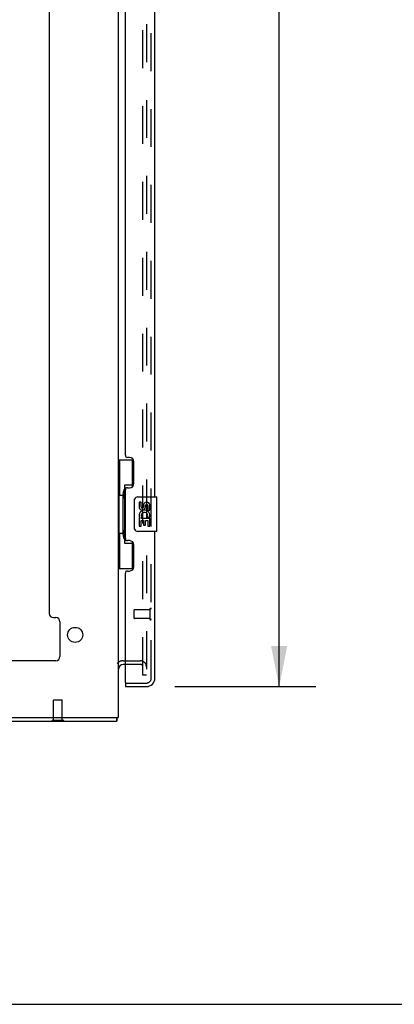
# Model space of a CAD drawing. Header units: inches. Extents: x 0 to 200, y 0 to 129.
# Tile 5 of 43: x 39 to 50, y 0 to 29. Entities that reach past the tile are written whole.
import ezdxf

# ---------------------------------------------------------------- set-up
doc = ezdxf.new("R2010")
doc.units = ezdxf.units.IN
doc.header["$LTSCALE"] = 11
doc.header["$MEASUREMENT"] = 0
doc.linetypes.add('HIDDEN', pattern=[0.2, 0.1, -0.1])
doc.layers.get('0').update_dxf_attribs({"linetype": 'CONTINUOUS'})
for name, color, linetype in [('DEFAULT_2', 8, 'HIDDEN'), ('DIMENSIONS', 7, 'CONTINUOUS'), ('DOOR_ASSEMBLY', 7, 'CONTINUOUS')]:
    doc.layers.add(name, color=color, linetype=linetype)
doc.styles.get("Standard").update_dxf_attribs({"font": 'arial.ttf'})
doc.dimstyles.new('DIMSTYLE_1', dxfattribs={"dimtxt": 0.882353, "dimasz": 1.176471, "dimexe": 0.09, "dimexo": 0.07, "dimgap": 0.0375, "dimtad": 0, "dimtih": 1, "dimtoh": 1, "dimzin": 4, "dimdsep": 46, "dimtxsty": 'Standard', "dimblk": '_FILLED', "dimblk1": '_FILLED', "dimblk2": '_FILLED', "dimcen": 0.09, "dimazin": 1, "dimtfac": 1, "dimtdec": 3, "dimtofl": 0, "dimtmove": 0, "dimatfit": 3, "dimldrblk": '_FILLED', "dimfxl": 0, "dimtolj": 1, "dimtzin": 4, "dimarcsym": 0})

# ---------------------------------------------------------------- blocks, each defined once
blk = doc.blocks.new('_FILLED')
at = {"color": 0, "linetype": 'ByBlock'}
blk.add_solid([(0, 0), (-1, 0.2), (-1, -0.2)], dxfattribs=at)
blk = doc.blocks.new('*D7')
at = {"layer": 'DIMENSIONS', "color": 2, "linetype": 'Continuous'}
for p, q in [((43.307, 85.95), (47.388, 85.95)), ((46.329, 85.95), (46.329, 49.166)), ((46.329, 9.21), (46.329, 46.078)), ((43.307, 9.21), (47.388, 9.21))]:
    blk.add_line(p, q, dxfattribs=at)
at = {"layer": 'DIMENSIONS', "color": 2, "linetype": 'Continuous', "xscale": 1.1764705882, "yscale": 1.1764705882, "zscale": 1.1764705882}
for p, rotation in [((46.329, 85.95), 90), ((46.329, 9.21), 270)]:
    blk.add_blockref('_FILLED', p, dxfattribs=dict(at, rotation=rotation))
at = {"layer": 'DIMENSIONS', "color": 2, "linetype": 'Continuous', "insert": (46.329, 48.725), "char_height": 0.8824, "width": 3.69342, "attachment_point": 2, "line_spacing_factor": 0.9}
blk.add_mtext('76.74\\PDOOR', dxfattribs=at)

msp = doc.modelspace()

# ---------------------------------------------------------------- linework, layer by layer
at = {"color": 3, "linetype": 'Continuous'}
for p, q in [((41.672, 86.846), (41.672, 8.314)), ((39.672, 34.666), (39.672, 11.335)), ((39.797, 11.21), (39.859, 11.21)), ((39.984, 11.085), (39.984, 10.085)), ((39.859, 9.96), (25.485, 9.96)), ((41.876, 9.856), (41.815, 9.856)), ((23.739, 8.314), (41.672, 8.314)), ((23.724, 8.21), (41.62, 8.21))]:
    msp.add_line(p, q, dxfattribs=at)
at = {"color": 7, "linetype": 'Continuous'}
for p, q in [((41.62, 8.314), (41.62, 8.21)), ((39.754, 8.206), (39.754, 8.21)), ((40.091, 8.206), (39.754, 8.206)), ((40.091, 8.206), (40.091, 8.21)), ((0, 0), (200, 0))]:
    msp.add_line(p, q, dxfattribs=at)
at = {"color": 3, "linetype": 'Continuous'}
for points in [[(41.633, 8.314), (41.632, 8.31), (41.631, 8.304), (41.631, 8.299), (41.63, 8.293), (41.63, 8.288), (41.629, 8.282), (41.629, 8.277), (41.629, 8.271), (41.629, 8.266), (41.629, 8.261)], [(41.629, 8.261), (41.629, 8.247), (41.629, 8.243), (41.629, 8.239), (41.628, 8.236), (41.628, 8.232), (41.628, 8.229), (41.628, 8.226), (41.627, 8.223), (41.627, 8.22), (41.627, 8.218), (41.626, 8.217), (41.626, 8.215), (41.625, 8.214), (41.625, 8.213), (41.624, 8.212), (41.623, 8.211), (41.622, 8.21), (41.621, 8.21), (41.62, 8.21)]]:
    msp.add_lwpolyline(points, dxfattribs=at)
msp.add_circle((40.422, 10.71), 0.219, dxfattribs=at)
for centre, radius, start, end in [((39.797, 11.335), 0.125, 180, 270), ((39.859, 11.085), 0.125, 0, 90), ((39.859, 10.085), 0.125, 270, 360), ((41.815, 9.713), 0.142, 90, 180)]:
    msp.add_arc(centre, radius, start, end, dxfattribs=at)
at = {"layer": 'DEFAULT_2', "color": 8, "linetype": 'HIDDEN'}
for p, q in [((42.381, 9.543), (42.381, 85.616)), ((42.485, 85.616), (42.485, 9.543)), ((41.815, 9.96), (42.311, 9.96)), ((42.311, 9.856), (41.876, 9.856)), ((42.485, 9.543), (42.381, 9.543)), ((39.808, 8.831), (39.798, 8.821)), ((40.046, 8.821), (39.798, 8.821)), ((39.798, 8.224), (39.798, 8.821)), ((39.808, 8.831), (40.036, 8.831)), ((40.036, 8.831), (40.046, 8.821)), ((40.046, 8.224), (40.046, 8.821)), ((40.091, 8.224), (39.754, 8.224)), ((39.754, 8.21), (39.754, 8.224)), ((40.091, 8.21), (40.091, 8.224))]:
    msp.add_line(p, q, dxfattribs=at)
for centre, radius, start, end in [((41.815, 9.713), 0.246, 90, 135.7759), ((42.311, 9.786), 0.174, 0, 90), ((42.311, 9.786), 0.07, 0, 90)]:
    msp.add_arc(centre, radius, start, end, dxfattribs=at)
at = {"layer": 'DOOR_ASSEMBLY', "color": 8, "linetype": 'HIDDEN'}
for p, q in [((42.626, 9.456), (42.626, 85.703)), ((42.126, 11.428), (42.126, 11.2)), ((42.583, 11.438), (42.136, 11.438)), ((42.583, 11.456), (42.583, 11.172)), ((42.583, 11.19), (42.136, 11.19)), ((41.896, 9.314), (42.484, 9.314))]:
    msp.add_line(p, q, dxfattribs=at)
at = {"layer": 'DOOR_ASSEMBLY', "color": 3, "linetype": 'Continuous'}
for p, q in [((42.73, 14.71), (42.73, 35.956)), ((41.876, 15.917), (41.876, 34.749)), ((41.996, 15.857), (41.936, 15.857)), ((42.126, 15.107), (42.126, 15.727)), ((41.876, 13.502), (41.876, 14.917)), ((41.936, 14.977), (41.996, 14.977)), ((42.73, 9.456), (42.73, 13.71)), ((41.996, 13.442), (41.936, 13.442)), ((42.126, 12.692), (42.126, 13.312)), ((41.936, 12.562), (41.996, 12.562)), ((41.876, 9.334), (41.876, 12.502)), ((41.876, 9.21), (42.484, 9.21))]:
    msp.add_line(p, q, dxfattribs=at)
at = {"layer": 'DOOR_ASSEMBLY', "color": 7, "linetype": 'Continuous'}
for p, q in [((41.672, 15.785), (42.113, 15.785)), ((41.711, 15.785), (41.711, 14.76)), ((42.076, 15.785), (42.076, 15.005)), ((42.076, 15.05), (41.849, 15.05)), ((41.849, 15.05), (41.849, 13.37)), ((41.69, 14.76), (41.812, 14.76)), ((41.69, 14.76), (41.69, 13.66)), ((41.812, 14.79), (41.812, 14.811)), ((41.812, 13.66), (41.812, 14.76)), ((42.136, 13.81), (42.136, 14.61)), ((42.235, 14.71), (42.775, 14.71)), ((42.79, 13.725), (42.79, 14.695)), ((42.336, 14.556), (42.273, 14.556)), ((42.273, 14.556), (42.273, 14.419)), ((42.336, 14.419), (42.336, 14.556)), ((42.401, 14.482), (42.401, 14.413)), ((42.462, 14.419), (42.462, 14.461)), ((42.525, 14.461), (42.525, 14.325)), ((42.525, 14.325), (42.587, 14.325)), ((42.587, 14.325), (42.587, 14.461)), ((42.291, 14.094), (42.273, 14.094)), ((42.273, 14.094), (42.273, 13.864)), ((42.326, 14.094), (42.353, 14.114)), ((42.326, 14.094), (42.587, 14.094)), ((42.336, 14.031), (42.401, 14.031)), ((42.336, 13.864), (42.336, 14.031)), ((42.401, 14.031), (42.401, 13.895)), ((42.462, 14.031), (42.525, 14.031)), ((42.462, 13.895), (42.462, 14.031)), ((42.517, 14.13), (42.575, 14.105)), ((42.525, 14.031), (42.525, 13.864)), ((42.587, 13.864), (42.587, 14.094)), ((42.775, 13.71), (42.235, 13.71)), ((42.273, 13.864), (42.336, 13.864)), ((42.401, 13.895), (42.462, 13.895)), ((42.525, 13.864), (42.587, 13.864)), ((41.69, 13.66), (41.812, 13.66)), ((41.711, 13.66), (41.711, 12.635)), ((41.812, 13.609), (41.812, 13.63)), ((41.849, 13.37), (42.076, 13.37)), ((42.076, 13.415), (42.076, 12.635)), ((41.672, 12.635), (42.113, 12.635)), ((41.876, 9.314), (41.896, 9.314)), ((41.876, 9.314), (41.876, 9.21))]:
    msp.add_line(p, q, dxfattribs=at)
for points in [[(41.849, 15.026), (41.85, 15.023), (41.85, 15.019), (41.851, 15.015), (41.852, 15.011), (41.854, 15.006), (41.856, 15.001), (41.859, 14.995), (41.861, 14.989), (41.865, 14.983), (41.869, 14.976), (41.873, 14.969), (41.878, 14.961), (41.883, 14.952), (41.885, 14.949)], [(42.136, 14.61), (42.136, 14.616), (42.136, 14.622), (42.137, 14.628), (42.139, 14.634), (42.14, 14.64), (42.142, 14.646)], [(42.142, 13.774), (42.14, 13.779), (42.139, 13.785), (42.137, 13.791), (42.136, 13.797), (42.136, 13.804), (42.136, 13.81)], [(41.885, 13.471), (41.883, 13.467), (41.878, 13.459), (41.873, 13.451), (41.869, 13.444), (41.865, 13.437), (41.861, 13.43), (41.859, 13.424), (41.856, 13.419), (41.854, 13.414), (41.852, 13.409), (41.851, 13.405), (41.85, 13.401), (41.85, 13.397), (41.849, 13.394)]]:
    msp.add_lwpolyline(points, dxfattribs=at)
at = {"layer": 'DOOR_ASSEMBLY', "color": 3, "linetype": 'Continuous'}
for centre, radius, start, end in [((41.936, 15.917), 0.06, 180, 270), ((41.996, 15.727), 0.13, 0, 90), ((41.936, 14.917), 0.06, 90, 180), ((41.996, 15.107), 0.13, 270, 360), ((41.936, 13.502), 0.06, 180, 270), ((41.996, 13.312), 0.13, 0, 90), ((41.936, 12.502), 0.06, 90, 180), ((41.996, 12.692), 0.13, 270, 360), ((42.484, 9.456), 0.246, 270, 360), ((41.896, 9.334), 0.02, 180, 270)]:
    msp.add_arc(centre, radius, start, end, dxfattribs=at)
at = {"layer": 'DOOR_ASSEMBLY', "color": 7, "linetype": 'Continuous'}
for centre, radius, start, end in [((42.235, 14.61), 0.1, 90, 158.7946), ((42.775, 14.695), 0.015, 0, 90), ((42.367, 14.419), 0.0943, 180, 360), ((42.43, 14.168), 0.157, 336.5966, 161.8791), ((42.367, 14.419), 0.0314, 180, 261.2295), ((42.367, 14.424), 0.0362, 263.4285, 341.7628), ((42.493, 14.461), 0.0943, 68.6999, 167.4338), ((42.493, 14.461), 0.0314, 0, 180.0485), ((42.493, 14.461), 0.0943, 0, 68.6704), ((42.427, 14.168), 0.154, 161.4199, 206.1963), ((42.43, 14.168), 0.157, 205.737, 207.8532), ((42.43, 14.168), 0.0943, 336.5966, 215.1122), ((42.235, 13.81), 0.1, 201.205, 270), ((42.775, 13.725), 0.015, 270, 360), ((42.566, 9.6), 0.26, 267.4063, 270)]:
    msp.add_arc(centre, radius, start, end, dxfattribs=at)
at = {"layer": 'DOOR_ASSEMBLY', "color": 8, "linetype": 'HIDDEN'}
for centre, radius, start, end in [((42.136, 11.428), 0.01, 90, 180), ((42.605, 11.456), 0.0215, 0, 180), ((42.136, 11.2), 0.01, 180, 270), ((42.605, 11.172), 0.0215, 180, 360), ((42.484, 9.456), 0.142, 270, 360)]:
    msp.add_arc(centre, radius, start, end, dxfattribs=at)
at = {"layer": 'DOOR_ASSEMBLY', "color": 7, "linetype": 'Continuous'}
for centre, start_param, end_param in [((41.917, 14.8), 0.699287, 1.51401), ((41.917, 14.8), -4.655602, -3.84088), ((41.917, 13.619), 0.699287, 1.51401), ((41.917, 13.619), -4.655602, -3.84088)]:
    msp.add_ellipse(centre, major_axis=(0, 0.18), ratio=0.579493, start_param=start_param, end_param=end_param, dxfattribs=at)

# ---------------------------------------------------------------- dimensions: what is measured, and where the dimension line sits
at = {"layer": 'DIMENSIONS', "color": 2, "linetype": 'Continuous'}
dim = msp.add_linear_dim(base=(46.329, 9.21), p1=(43.237, 85.95), p2=(43.237, 9.21), angle=270, text='<>\\PDOOR\\P[]', dimstyle='DIMSTYLE_1', dxfattribs=at)
dim.commit()
dim.dimension.update_dxf_attribs({"geometry": '*D7', "text_midpoint": (46.329, 47.622), "dimtype": 160})

doc.saveas('drawing.dxf')
